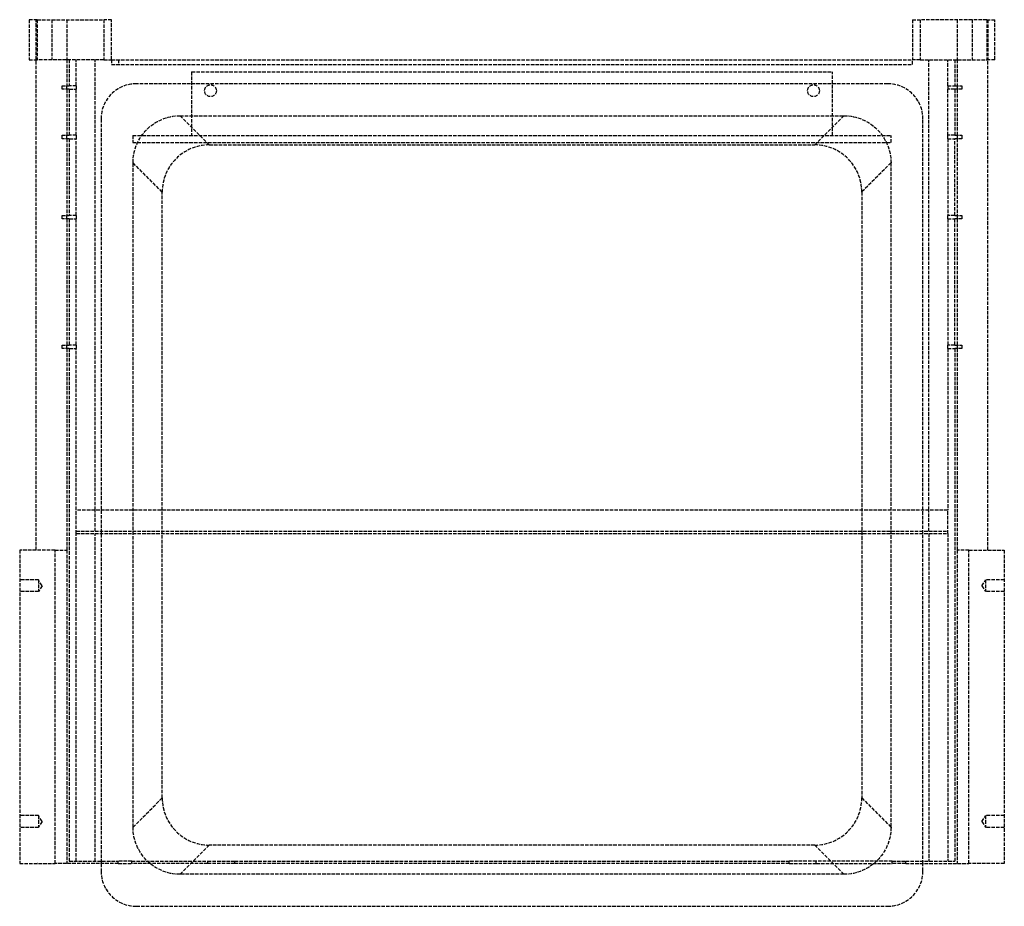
# Model space of a CAD drawing. Header units: millimetres. Extents: x -210 to 208, y 0 to 376.
import ezdxf

# ---------------------------------------------------------------- set-up
doc = ezdxf.new("R2010")
doc.units = ezdxf.units.MM
doc.header["$LTSCALE"] = 10
doc.linetypes.add('ALLCAD_Strich', pattern=[0.2, 0.15, -0.05])
doc.layers.add('BESCH_KONT_sich_schn_grun_2d', color=10, linetype='Continuous')

msp = doc.modelspace()

# ---------------------------------------------------------------- linework, layer by layer
at = {"layer": 'BESCH_KONT_sich_schn_grun_2d', "linetype": 'ALLCAD_Strich'}
for p, q in [((-203.04, 376.09), (-206.5, 376.09)), ((-206.5, 376.09), (-206.5, 359.09)), ((-203.5, 359.09), (-203.5, 376.09)), ((-203.04, 376.09), (-203.04, 359.09)), ((-203.04, 376.09), (-196.8, 376.09)), ((-196.8, 376.09), (-196.8, 359.09)), ((-196.8, 376.09), (-174.77, 376.09)), ((-190.5, 376.09), (-190.5, 359.09)), ((-174.77, 376.09), (-174.77, 359.09)), ((-171.5, 376.09), (-174.77, 376.09)), ((-171.5, 359.09), (-171.5, 376.09)), ((168.5, 376.09), (171.77, 376.09)), ((168.5, 376.09), (168.5, 359.09)), ((171.77, 376.09), (171.77, 359.09)), ((193.81, 376.09), (171.77, 376.09)), ((187.5, 376.09), (187.5, 359.09)), ((200.05, 376.09), (193.81, 376.09)), ((193.81, 376.09), (193.81, 359.09)), ((200.05, 376.09), (203.5, 376.09)), ((200.05, 376.09), (200.05, 359.09)), ((200.5, 376.09), (200.5, 359.09)), ((203.5, 359.09), (203.5, 376.09)), ((-206.5, 359.09), (-203.04, 359.09)), ((-203.5, 151.09), (-203.5, 359.09)), ((-196.8, 359.09), (-203.04, 359.09)), ((-174.77, 359.09), (-196.8, 359.09)), ((-190.5, 359.09), (-190.5, 348.09)), ((-189.5, 359.09), (-189.5, 348.09)), ((-186.5, 348.09), (-186.5, 359.09)), ((-178.5, 168.09), (-178.5, 359.09)), ((-174.77, 359.09), (-171.5, 359.09)), ((-171.5, 359.09), (168.5, 359.09)), ((-171.5, 359.09), (-171.5, 357.09)), ((-171.5, 357.09), (168.5, 357.09)), ((-168.5, 359.09), (-168.5, 357.09)), ((171.77, 359.09), (168.5, 359.09)), ((168.5, 357.09), (168.5, 359.09)), ((171.77, 359.09), (193.81, 359.09)), ((175.5, 168.09), (175.5, 359.09)), ((183.5, 348.09), (183.5, 359.09)), ((186.5, 359.09), (186.5, 348.09)), ((187.5, 359.09), (187.5, 348.09)), ((193.81, 359.09), (200.05, 359.09)), ((203.5, 359.09), (200.05, 359.09)), ((200.5, 151.09), (200.5, 359.09)), ((-137.5, 353.97), (134.5, 353.97)), ((-137.5, 353.97), (-137.5, 326.97)), ((134.5, 326.97), (134.5, 353.97)), ((-192.5, 346.59), (-192.5, 348.09)), ((-192.5, 348.09), (-189.5, 348.09)), ((-190.5, 346.59), (-190.5, 348.09)), ((-186.5, 348.09), (-189.5, 348.09)), ((-186.5, 348.09), (-186.5, 346.59)), ((157.97, 348.94), (-160.96, 348.94)), ((183.5, 348.09), (186.5, 348.09)), ((183.5, 348.09), (183.5, 346.59)), ((186.5, 348.09), (189.5, 348.09)), ((187.5, 348.09), (187.5, 346.59)), ((189.5, 348.09), (189.5, 346.59)), ((-189.5, 346.59), (-192.5, 346.59)), ((-190.5, 346.59), (-190.5, 327.09)), ((-189.5, 346.59), (-186.5, 346.59)), ((-189.5, 346.59), (-189.5, 327.09)), ((-186.5, 327.09), (-186.5, 346.59)), ((186.5, 346.59), (183.5, 346.59)), ((183.5, 327.09), (183.5, 346.59)), ((186.5, 346.59), (186.5, 327.09)), ((189.5, 346.59), (186.5, 346.59)), ((187.5, 346.59), (187.5, 327.09)), ((-142.41, 335.37), (139.41, 335.37)), ((-142.41, 335.37), (-130.01, 322.97)), ((127.02, 322.97), (139.41, 335.37)), ((-175.96, 333.94), (-175.96, 18.09)), ((172.97, 18.09), (172.97, 333.94)), ((-192.5, 325.59), (-192.5, 327.09)), ((-192.5, 327.09), (-189.5, 327.09)), ((-190.5, 325.59), (-190.5, 327.09)), ((-186.5, 327.09), (-189.5, 327.09)), ((-186.5, 327.09), (-186.5, 325.59)), ((-162.5, 326.97), (159.5, 326.97)), ((-162.5, 326.97), (-162.5, 323.97)), ((159.5, 323.97), (159.5, 326.97)), ((183.5, 325.59), (183.5, 327.09)), ((186.5, 327.09), (183.5, 327.09)), ((186.5, 327.09), (189.5, 327.09)), ((187.5, 327.09), (187.5, 325.59)), ((189.5, 327.09), (189.5, 325.59)), ((-189.5, 325.59), (-192.5, 325.59)), ((-190.5, 325.59), (-190.5, 293.09)), ((-189.5, 325.59), (-186.5, 325.59)), ((-189.5, 325.59), (-189.5, 293.09)), ((-186.5, 293.09), (-186.5, 325.59)), ((-162.5, 323.97), (159.5, 323.97)), ((-130.01, 322.97), (127.02, 322.97)), ((183.5, 325.59), (186.5, 325.59)), ((183.5, 325.59), (183.5, 293.09)), ((186.5, 293.09), (186.5, 325.59)), ((189.5, 325.59), (186.5, 325.59)), ((187.5, 325.59), (187.5, 293.09)), ((-162.39, 33.56), (-162.39, 315.38)), ((-150, 302.98), (-162.39, 315.38)), ((159.4, 315.38), (147, 302.98)), ((159.4, 315.38), (159.4, 33.56)), ((-150, 45.96), (-150, 302.98)), ((147, 302.98), (147, 45.96)), ((-192.5, 291.59), (-192.5, 293.09)), ((-192.5, 293.09), (-189.5, 293.09)), ((-190.5, 291.59), (-190.5, 293.09)), ((-186.5, 293.09), (-189.5, 293.09)), ((-186.5, 293.09), (-186.5, 291.59)), ((183.5, 291.59), (183.5, 293.09)), ((186.5, 293.09), (183.5, 293.09)), ((186.5, 293.09), (189.5, 293.09)), ((187.5, 293.09), (187.5, 291.59)), ((189.5, 293.09), (189.5, 291.59)), ((-189.5, 291.59), (-192.5, 291.59)), ((-190.5, 291.59), (-190.5, 238.09)), ((-189.5, 291.59), (-186.5, 291.59)), ((-189.5, 291.59), (-189.5, 238.09)), ((-186.5, 238.09), (-186.5, 291.59)), ((183.5, 291.59), (186.5, 291.59)), ((183.5, 291.59), (183.5, 238.09)), ((186.5, 238.09), (186.5, 291.59)), ((189.5, 291.59), (186.5, 291.59)), ((187.5, 291.59), (187.5, 238.09)), ((-192.5, 236.59), (-192.5, 238.09)), ((-192.5, 238.09), (-189.5, 238.09)), ((-189.5, 236.59), (-192.5, 236.59)), ((-190.5, 236.59), (-190.5, 238.09)), ((-190.5, 236.59), (-190.5, 151.09)), ((-186.5, 238.09), (-189.5, 238.09)), ((-189.5, 236.59), (-186.5, 236.59)), ((-189.5, 236.59), (-189.5, 19.09)), ((-186.5, 238.09), (-186.5, 236.59)), ((-186.5, 168.09), (-186.5, 236.59)), ((183.5, 236.59), (183.5, 238.09)), ((186.5, 238.09), (183.5, 238.09)), ((183.5, 236.59), (186.5, 236.59)), ((183.5, 236.59), (183.5, 168.09)), ((186.5, 238.09), (189.5, 238.09)), ((186.5, 236.59), (186.5, 19.09)), ((189.5, 236.59), (186.5, 236.59)), ((187.5, 238.09), (187.5, 236.59)), ((187.5, 236.59), (187.5, 151.09)), ((189.5, 238.09), (189.5, 236.59)), ((183.5, 168.09), (-186.5, 168.09)), ((-186.5, 158.09), (-186.5, 168.09)), ((-178.5, 159.09), (-178.5, 168.09)), ((175.5, 159.09), (175.5, 168.09)), ((183.5, 158.09), (183.5, 168.09)), ((-186.5, 159.09), (183.5, 159.09)), ((-186.5, 19.09), (-186.5, 158.09)), ((-186.5, 158.09), (183.5, 158.09)), ((-178.5, 19.09), (-178.5, 158.09)), ((175.5, 158.09), (175.5, 19.09)), ((183.5, 158.09), (183.5, 19.09)), ((-210.5, 151.09), (-210.5, 18.09)), ((-195.5, 151.09), (-210.5, 151.09)), ((-195.5, 18.09), (-195.5, 151.09)), ((-195.5, 151.09), (-190.5, 151.09)), ((-190.5, 151.09), (-190.5, 18.09)), ((192.5, 151.09), (187.5, 151.09)), ((187.5, 151.09), (187.5, 18.09)), ((192.5, 151.09), (207.5, 151.09)), ((192.5, 18.09), (192.5, 151.09)), ((207.5, 151.09), (207.5, 18.09)), ((-202.5, 138.47), (-210.5, 138.47)), ((-202.5, 138.47), (-202.5, 133.47)), ((-200.99, 135.97), (-202.5, 138.47)), ((198, 135.97), (199.5, 138.47)), ((199.5, 138.47), (199.5, 133.47)), ((207.5, 138.47), (199.5, 138.47)), ((-200.99, 135.97), (-202.5, 133.47)), ((198, 135.97), (199.5, 133.47)), ((-202.5, 133.47), (-210.5, 133.47)), ((207.5, 133.47), (199.5, 133.47)), ((-162.39, 33.56), (-150, 45.96)), ((147, 45.96), (159.4, 33.56)), ((-202.5, 38.47), (-210.5, 38.47)), ((-202.5, 38.47), (-202.5, 33.47)), ((-200.99, 35.97), (-202.5, 38.47)), ((198, 35.97), (199.5, 38.47)), ((199.5, 38.47), (199.5, 33.47)), ((207.5, 38.47), (199.5, 38.47)), ((-202.5, 33.47), (-210.5, 33.47)), ((-200.99, 35.97), (-202.5, 33.47)), ((198, 35.97), (199.5, 33.47)), ((207.5, 33.47), (199.5, 33.47)), ((-130.01, 25.97), (-142.41, 13.57)), ((127.02, 25.97), (-130.01, 25.97)), ((139.41, 13.57), (127.02, 25.97)), ((-210.5, 18.09), (-195.5, 18.09)), ((-203.01, 18.09), (-203.01, 18.09)), ((-203, 18.09), (-203.01, 18.09)), ((-203, 18.09), (-203, 18.09)), ((-203, 18.09), (-203, 18.09)), ((-203, 18.09), (-203, 18.09)), ((-203, 18.09), (-203, 18.09)), ((-203, 18.09), (-203, 18.09)), ((-203, 18.09), (-203, 18.09)), ((-203, 18.09), (-202.99, 18.09)), ((-203, 18.09), (-203, 18.09)), ((-203, 18.09), (-203, 18.09)), ((-203, 18.09), (-203, 18.09)), ((-203, 18.09), (-203, 18.09)), ((-203, 18.09), (-203, 18.09)), ((-203, 18.09), (-203, 18.09)), ((-203, 18.09), (-203, 18.09)), ((-203, 18.09), (-203, 18.09)), ((-203, 18.09), (-203, 18.09)), ((-202.99, 18.09), (-202.99, 18.09)), ((-202.99, 18.09), (-202.99, 18.09)), ((-202.99, 18.09), (-202.99, 18.09)), ((-202.99, 18.09), (-202.99, 18.09)), ((-202.99, 18.09), (-202.99, 18.09)), ((-202.99, 18.09), (-202.99, 18.09)), ((-202.99, 18.09), (-202.99, 18.09)), ((-202.99, 18.09), (-202.99, 18.09)), ((-202.99, 18.09), (-202.99, 18.09)), ((-202.99, 18.09), (-202.99, 18.09)), ((-202.99, 18.09), (-202.99, 18.09)), ((-202.99, 18.09), (-202.99, 18.09)), ((-202.99, 18.09), (-202.99, 18.09)), ((-168.65, 18.09), (-195.5, 18.09)), ((-189.5, 19.09), (-168.65, 19.09)), ((-175.96, 18.09), (-175.96, 15)), ((-162.91, 19.09), (-168.65, 19.09)), ((-168.65, 18.09), (-168.65, 19.09)), ((-168.65, 18.09), (-162.91, 18.09)), ((-162.91, 19.09), (-130.67, 19.09)), ((-162.91, 18.09), (-162.91, 19.09)), ((-130.67, 18.09), (-162.91, 18.09)), ((-130.67, 19.09), (-119.2, 19.09)), ((-130.67, 18.09), (-130.67, 19.09)), ((-119.2, 18.09), (-130.67, 18.09)), ((-119.2, 19.09), (116.21, 19.09)), ((-119.2, 18.09), (-119.2, 19.09)), ((116.21, 18.09), (-119.2, 18.09)), ((127.68, 19.09), (116.21, 19.09)), ((116.21, 18.09), (116.21, 19.09)), ((116.21, 18.09), (127.68, 18.09)), ((159.92, 19.09), (127.68, 19.09)), ((127.68, 18.09), (127.68, 19.09)), ((127.68, 18.09), (159.92, 18.09)), ((159.92, 19.09), (165.66, 19.09)), ((159.92, 18.09), (159.92, 19.09)), ((165.66, 18.09), (159.92, 18.09)), ((165.66, 19.09), (186.5, 19.09)), ((165.66, 18.09), (165.66, 19.09)), ((165.66, 18.09), (192.5, 18.09)), ((172.97, 15), (172.97, 18.09)), ((207.5, 18.09), (192.5, 18.09)), ((139.41, 13.57), (-142.41, 13.57)), ((-160.96, 0), (157.97, 0))]:
    msp.add_line(p, q, dxfattribs=at)
for centre in [(-129.5, 345.97), (126.5, 345.97)]:
    msp.add_circle(centre, 2.5, dxfattribs=at)
for centre, start, end in [((-160.96, 333.94), 90, 180), ((157.97, 333.94), 0, 90), ((-160.96, 15), 180, 270), ((157.97, 15), 270, 0)]:
    msp.add_arc(centre, 15, start, end, dxfattribs=at)
at = {"layer": 'BESCH_KONT_sich_schn_grun_2d', "linetype": 'ALLCAD_Strich', "extrusion": (0, 0, -1)}
for centre, major_axis, start_param, end_param in [((-142.38, 315.35), (14.16, -14.16), -3.926382, -2.356803), ((139.39, 315.35), (-14.16, -14.16), 2.356803, 3.926382), ((-142.38, 33.58), (14.16, 14.16), -3.926382, -2.356803), ((139.39, 33.58), (-14.16, 14.16), -3.926382, -2.356803)]:
    msp.add_ellipse(centre, major_axis=major_axis, ratio=0.998783, start_param=start_param, end_param=end_param, dxfattribs=at)
at = {"layer": 'BESCH_KONT_sich_schn_grun_2d', "linetype": 'ALLCAD_Strich'}
for centre, major_axis, start_param, end_param in [((-129.98, 302.96), (14.16, -14.16), 2.356803, 3.926382), ((126.99, 302.96), (-14.16, -14.16), -3.926382, -2.356803), ((-129.98, 45.98), (14.16, 14.16), 2.356803, 3.926382), ((126.99, 45.98), (-14.16, 14.16), 2.356803, 3.926382)]:
    msp.add_ellipse(centre, major_axis=major_axis, ratio=0.998783, start_param=start_param, end_param=end_param, dxfattribs=at)

doc.saveas('drawing.dxf')
